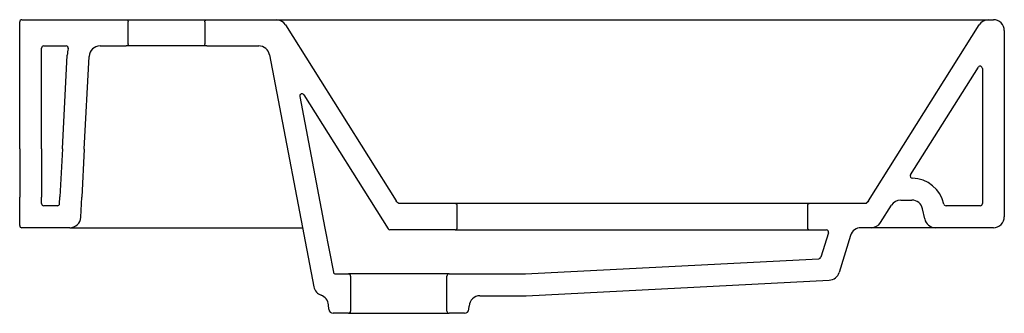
# Model space of a CAD drawing. Header units: millimetres. Extents: x 1862.549 to 1862.999, y 1066.629 to 1066.763.
import ezdxf

# ---------------------------------------------------------------- set-up
doc = ezdxf.new("R2010")
doc.units = ezdxf.units.MM
doc.linetypes.add('HIDDEN', pattern=[9.524999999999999, 6.35, -3.175])
for name, color, linetype in [('hatch', 9, 'Continuous'), ('hid', 7, 'HIDDEN'), ('SANINDUSA', 3, 'Continuous')]:
    doc.layers.add(name, color=color, linetype=linetype)

msp = doc.modelspace()

# ---------------------------------------------------------------- linework, layer by layer
at = {"layer": 'hatch'}
msp.add_line((1862.699910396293, 1066.629372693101), (1862.700383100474, 1066.629845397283), dxfattribs=at)
at = {"layer": 'hid', "color": 9, "ltscale": 0.3}
msp.add_line((1862.572132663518, 1066.668392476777), (1862.576877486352, 1066.668392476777), dxfattribs=at)
at = {"layer": 'SANINDUSA'}
for p, q in [((1862.549227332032, 1066.704378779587), (1862.549227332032, 1066.762392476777)), ((1862.550227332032, 1066.763392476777), (1862.597822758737, 1066.763392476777)), ((1862.597822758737, 1066.763392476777), (1862.634821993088, 1066.763392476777)), ((1862.598822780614, 1066.752392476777), (1862.598822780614, 1066.762392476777)), ((1862.633821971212, 1066.762392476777), (1862.633821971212, 1066.752392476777)), ((1862.634821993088, 1066.763392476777), (1862.666467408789, 1066.763392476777)), ((1862.666467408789, 1066.763392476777), (1862.991987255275, 1066.763392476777)), ((1862.670698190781, 1066.761057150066), (1862.721294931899, 1066.680723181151)), ((1862.937159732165, 1066.680723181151), (1862.987756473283, 1066.761057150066)), ((1862.991987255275, 1066.763392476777), (1862.994227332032, 1066.763392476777)), ((1862.999227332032, 1066.758392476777), (1862.999227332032, 1066.673392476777)), ((1862.559227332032, 1066.704378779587), (1862.559227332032, 1066.750392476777)), ((1862.560227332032, 1066.751392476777), (1862.570480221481, 1066.751392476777)), ((1862.585972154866, 1066.751392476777), (1862.597822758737, 1066.751392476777)), ((1862.634821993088, 1066.751392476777), (1862.597822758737, 1066.751392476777)), ((1862.634821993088, 1066.751392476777), (1862.658470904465, 1066.751392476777)), ((1862.568752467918, 1066.704431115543), (1862.570992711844, 1066.74717751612)), ((1862.578760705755, 1066.704326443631), (1862.580979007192, 1066.746654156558)), ((1862.663381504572, 1066.747333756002), (1862.683699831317, 1066.641334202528)), ((1862.9563969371, 1066.692502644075), (1862.987381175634, 1066.741697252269)), ((1862.989227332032, 1066.741164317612), (1862.989227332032, 1066.679392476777)), ((1862.677204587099, 1066.728338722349), (1862.688731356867, 1066.668204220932)), ((1862.679032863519, 1066.729059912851), (1862.717578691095, 1066.667859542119)), ((1862.549227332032, 1066.704378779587), (1862.549227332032, 1066.682392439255)), ((1862.559227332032, 1066.704378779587), (1862.559227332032, 1066.682392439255)), ((1862.568752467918, 1066.704431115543), (1862.56760021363, 1066.682444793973)), ((1862.578760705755, 1066.704326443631), (1862.577608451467, 1066.68234012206)), ((1862.549227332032, 1066.669392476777), (1862.549227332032, 1066.682392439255)), ((1862.559227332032, 1066.679392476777), (1862.559227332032, 1066.682392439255)), ((1862.567437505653, 1066.679340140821), (1862.56760021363, 1066.682444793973)), ((1862.577125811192, 1066.673130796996), (1862.577608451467, 1066.68234012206)), ((1862.951875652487, 1066.680972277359), (1862.956956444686, 1066.680972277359)), ((1862.566438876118, 1066.678392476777), (1862.560227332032, 1066.678392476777)), ((1862.748228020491, 1066.679392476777), (1862.722479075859, 1066.679392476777)), ((1862.920269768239, 1066.679392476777), (1862.748228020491, 1066.679392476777)), ((1862.749228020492, 1066.668392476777), (1862.749228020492, 1066.678392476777)), ((1862.909269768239, 1066.678392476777), (1862.909269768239, 1066.668392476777)), ((1862.935975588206, 1066.679392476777), (1862.910269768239, 1066.679392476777)), ((1862.936042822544, 1066.679392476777), (1862.910269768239, 1066.679392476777)), ((1862.942675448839, 1066.670731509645), (1862.947642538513, 1066.678633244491)), ((1862.962837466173, 1066.672352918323), (1862.96184718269, 1066.677011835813)), ((1862.988227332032, 1066.678392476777), (1862.972586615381, 1066.678392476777)), ((1862.988227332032, 1066.678392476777), (1862.972586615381, 1066.678392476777)), ((1862.572132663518, 1066.668392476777), (1862.550227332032, 1066.668392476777)), ((1862.572132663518, 1066.668392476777), (1862.60409670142, 1066.668392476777)), ((1862.60409670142, 1066.668392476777), (1862.678513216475, 1066.668392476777)), ((1862.688731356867, 1066.668204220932), (1862.692587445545, 1066.648087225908)), ((1862.748228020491, 1066.667392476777), (1862.718424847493, 1066.667392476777)), ((1862.748228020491, 1066.667392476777), (1862.910269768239, 1066.667392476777)), ((1862.910269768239, 1066.667392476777), (1862.917931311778, 1066.667392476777)), ((1862.911122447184, 1066.667392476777), (1862.917931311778, 1066.667392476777)), ((1862.938442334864, 1066.668392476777), (1862.933751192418, 1066.668392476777)), ((1862.994227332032, 1066.668392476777), (1862.938442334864, 1066.668392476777)), ((1862.994227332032, 1066.668392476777), (1862.967728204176, 1066.668392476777)), ((1862.918886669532, 1066.666097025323), (1862.915425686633, 1066.654905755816)), ((1862.928974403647, 1066.664869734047), (1862.923741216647, 1066.647947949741)), ((1862.780272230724, 1066.647272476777), (1862.914521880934, 1066.654202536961)), ((1862.693569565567, 1066.647275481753), (1862.699480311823, 1066.647275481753)), ((1862.745475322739, 1066.647275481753), (1862.699480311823, 1066.647275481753)), ((1862.700480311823, 1066.646275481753), (1862.700480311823, 1066.630275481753)), ((1862.744475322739, 1066.630275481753), (1862.744475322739, 1066.646275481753)), ((1862.745475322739, 1066.647275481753), (1862.780330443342, 1066.647275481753)), ((1862.780658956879, 1066.637279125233), (1862.919222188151, 1066.644431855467)), ((1862.759578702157, 1066.637275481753), (1862.780588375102, 1066.637275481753)), ((1862.690454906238, 1066.631153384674), (1862.690334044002, 1066.633129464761)), ((1862.754500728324, 1066.631153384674), (1862.754588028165, 1066.63258072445)), ((1862.699480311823, 1066.629275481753), (1862.692451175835, 1066.629275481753)), ((1862.699480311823, 1066.629275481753), (1862.745475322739, 1066.629275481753)), ((1862.752504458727, 1066.629275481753), (1862.745475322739, 1066.629275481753))]:
    msp.add_line(p, q, dxfattribs=at)
at = {"layer": 'SANINDUSA', "flags": 128}
for points in [[(1862.597822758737, 1066.763392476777), (1862.597978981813, 1066.763380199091), (1862.598181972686, 1066.763325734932), (1862.598470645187, 1066.763154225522), (1862.598686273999, 1066.762896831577), (1862.598804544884, 1066.762582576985), (1862.598822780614, 1066.762392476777)], [(1862.633821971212, 1066.762392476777), (1862.633824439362, 1066.762462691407), (1862.633861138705, 1066.762669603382), (1862.634007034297, 1066.762972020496), (1862.634244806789, 1066.763209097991), (1862.634547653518, 1066.763354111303), (1862.634821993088, 1066.763392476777)], [(1862.598822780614, 1066.752392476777), (1862.598772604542, 1066.752079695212), (1862.598615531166, 1066.751782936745), (1862.598369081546, 1066.751554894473), (1862.598181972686, 1066.751459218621), (1862.597852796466, 1066.751392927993), (1862.597822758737, 1066.751392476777)], [(1862.634821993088, 1066.751392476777), (1862.634517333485, 1066.751440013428), (1862.63421922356, 1066.751594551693), (1862.63406576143, 1066.751738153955), (1862.633891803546, 1066.752025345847), (1862.633822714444, 1066.752353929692), (1862.633821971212, 1066.752392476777)], [(1862.722479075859, 1066.679392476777), (1862.722036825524, 1066.67979077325), (1862.721640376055, 1066.680236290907), (1862.721294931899, 1066.680723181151)], [(1862.937159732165, 1066.680723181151), (1862.936814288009, 1066.680236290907), (1862.936417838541, 1066.67979077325), (1862.935975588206, 1066.679392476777)]]:
    msp.add_lwpolyline(points, dxfattribs=at)
at = {"layer": 'SANINDUSA'}
for centre, radius, start, end in [((1862.550227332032, 1066.762392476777), 0.001, 90, 180), ((1862.666467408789, 1066.758392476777), 0.005000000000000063, 32.2039531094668, 90), ((1862.991987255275, 1066.758392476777), 0.005000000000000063, 90, 147.7960468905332), ((1862.994227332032, 1066.758392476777), 0.005, 0, 90), ((1862.560227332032, 1066.750392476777), 0.001, 90, 180), ((1862.570480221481, 1066.750392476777), 0.001, 345.5224878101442, 90), ((1862.585972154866, 1066.746392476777), 0.015, 165.5224878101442, 176.999999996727), ((1862.585972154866, 1066.746392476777), 0.005, 90, 176.999999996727), ((1862.658470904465, 1066.746392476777), 0.005, 10.85101477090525, 90), ((1862.988227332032, 1066.741164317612), 0.001, 0, 147.7960468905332), ((1862.678186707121, 1066.728526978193), 0.001, 32.2039531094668, 190.8510147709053), ((1862.957243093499, 1066.691969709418), 0.001, 147.7960468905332, 268.973459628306), ((1862.956956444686, 1066.675972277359), 0.0150000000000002, 12.34293389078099, 88.97345962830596), ((1862.932447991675, 1066.683537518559), 0.005486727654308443, 310.9338064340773, 327.8164479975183), ((1862.932447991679, 1066.683537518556), 0.005486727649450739, 310.9338064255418, 327.8164479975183), ((1862.951875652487, 1066.675972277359), 0.005, 90, 147.8462240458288), ((1862.956956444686, 1066.675972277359), 0.0050000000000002, 11.99999999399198, 90), ((1862.560227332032, 1066.679392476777), 0.001, 180, 270), ((1862.566438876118, 1066.679392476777), 0.001, 270, 356.999999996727), ((1862.748228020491, 1066.678392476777), 0.001, 0, 90), ((1862.910269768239, 1066.678392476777), 0.001, 90, 180), ((1862.972586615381, 1066.679392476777), 0.001, 192.342933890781, 270), ((1862.988227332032, 1066.679392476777), 0.001, 270, 0), ((1862.988227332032, 1066.679392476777), 0.001, 270, 0), ((1862.572132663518, 1066.673392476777), 0.005, 270, 356.999999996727), ((1862.967728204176, 1066.673392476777), 0.005, 191.999999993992, 270), ((1862.994227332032, 1066.673392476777), 0.005, 270, 0), ((1862.994227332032, 1066.673392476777), 0.005, 270, 0), ((1862.994227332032, 1066.673392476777), 0.005, 270, 0), ((1862.550227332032, 1066.669392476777), 0.001, 180, 270), ((1862.718424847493, 1066.668392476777), 0.001, 212.2039531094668, 270), ((1862.748228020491, 1066.668392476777), 0.001, 270, 0), ((1862.910269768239, 1066.668392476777), 0.001, 180, 270), ((1862.917931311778, 1066.666392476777), 0.001, 342.8153894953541, 90), ((1862.933751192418, 1066.663392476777), 0.005, 90, 162.8153894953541), ((1862.938442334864, 1066.673392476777), 0.005, 270, 327.8462240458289), ((1862.914470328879, 1066.65520120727), 0.001, 272.9550250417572, 342.8153894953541), ((1862.693569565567, 1066.648275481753), 0.001, 190.8510147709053, 270), ((1862.699480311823, 1066.646275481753), 0.001, 0, 90), ((1862.745475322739, 1066.646275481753), 0.001, 90, 180), ((1862.918964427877, 1066.649425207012), 0.004999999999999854, 272.9550250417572, 342.8153894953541), ((1862.688610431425, 1066.642275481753), 0.005000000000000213, 190.8510147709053, 250.9310268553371), ((1862.68534337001, 1066.632824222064), 0.005, 3.499999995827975, 70.93102685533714), ((1862.759578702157, 1066.632275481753), 0.005, 90, 176.500000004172), ((1862.692451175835, 1066.631275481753), 0.002, 183.499999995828, 270), ((1862.752504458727, 1066.631275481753), 0.002, 270, 356.500000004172), ((1862.699480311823, 1066.630275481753), 0.001, 270, 0), ((1862.745475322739, 1066.630275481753), 0.001, 180, 270)]:
    msp.add_arc(centre, radius, start, end, dxfattribs=at)

doc.saveas('drawing.dxf')
